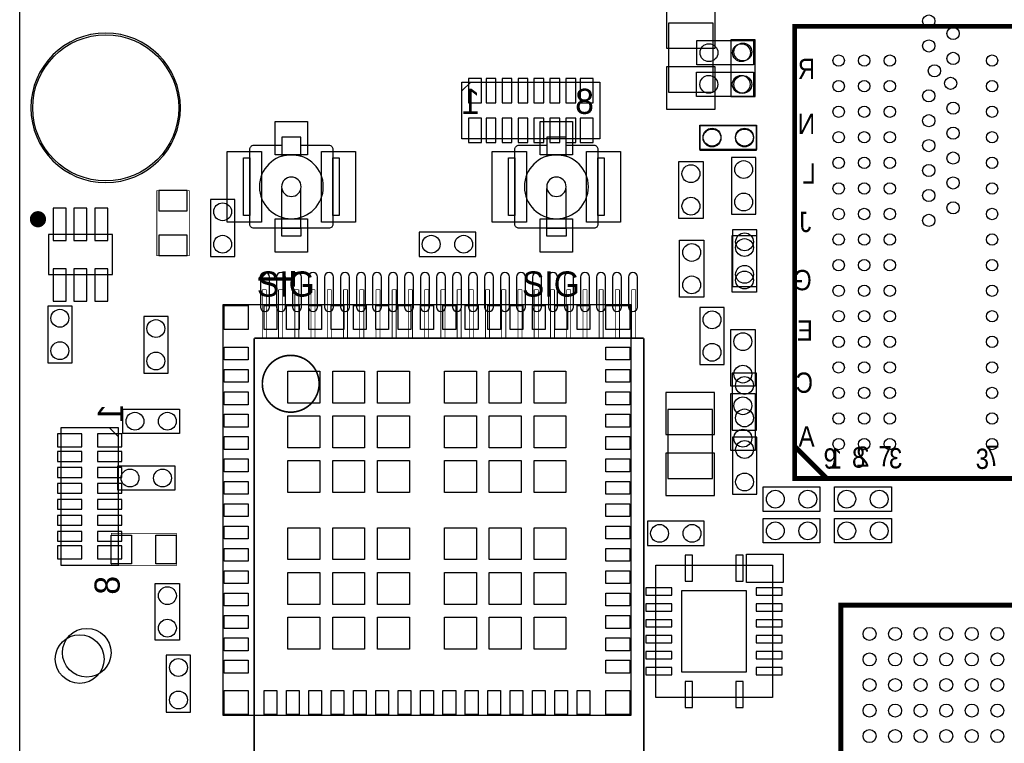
# Model space of a CAD drawing. Extents: x -30.4 to 67.6, y -0.1 to 68.6.
# Tile 3 of 7: x 0 to 30.8, y 22.7 to 45.4. Entities that reach past the tile are written whole.
import ezdxf
from ezdxf.enums import TextEntityAlignment as Align

# ---------------------------------------------------------------- set-up
doc = ezdxf.new("R2010")
doc.units = 0
for name, color, linetype in [('BG_OUTLINE', 5, 'CONTINUOUS'), ('PG_ASSEMBLY_BOTTOM', 43, 'CONTINUOUS'), ('PG_ASSEMBLY_TOP', 253, 'CONTINUOUS'), ('PIN_BOTTOM', 243, 'CONTINUOUS'), ('PIN_TOP', 5, 'CONTINUOUS')]:
    doc.layers.add(name, color=color, linetype=linetype)

msp = doc.modelspace()

# ---------------------------------------------------------------- linework, layer by layer
at = {"layer": 'BG_OUTLINE'}
for points in [[(0, 21.99894), (0, 51.689)], [(0, 38.599872), (0, 43.599862)]]:
    msp.add_lwpolyline(points, dxfattribs=at)
msp.add_lwpolyline([(67.59956, 21.99894, 0.414214), (65.60058, 19.99996, 0.414214), (67.59956, 18.00098), (67.59956, 0), (16.74876, 0), (16.74876, 3.50012, 0.414214), (16.25092, 4.0005, 0.414214), (15.75054, 3.50012), (15.75054, 0), (0, 0), (0, 18.00098, 0.414214), (1.99898, 19.99996, 0.414214), (0, 21.99894), (0, 51.689), (67.59956, 51.689)], format="xyb", close=True, dxfattribs=at)
msp.add_lwpolyline([(67.59956, 21.99894, 0.414214), (65.60058, 19.99996, 0.414214), (67.59956, 18.00098), (67.59956, 0), (16.74876, 0), (16.74876, 3.50012, 0.414214), (16.25092, 4.0005, 0.414214), (15.75054, 3.50012), (15.75054, 0), (0, 0), (0, 18.00098, 0.414214), (1.99898, 19.99996, 0.414214), (0, 21.99894), (0, 51.689), (67.59956, 51.689)], format="xyb", close=True, dxfattribs=at)
msp.add_lwpolyline([(67.59956, 21.99894, 0.414214), (65.60058, 19.99996, 0.414214), (67.59956, 18.00098), (67.59956, 0), (16.74876, 0), (16.74876, 3.50012, 0.414214), (16.25092, 4.0005, 0.414214), (15.75054, 3.50012), (15.75054, 0), (0, 0), (0, 18.00098, 0.414214), (1.99898, 19.99996, 0.414214), (0, 21.99894), (0, 51.689), (67.59956, 51.689)], format="xyb", close=True, dxfattribs=at)
at = {"layer": 'PG_ASSEMBLY_BOTTOM'}
for points in [[(21.7043, 43.1165), (21.7043, 45.2755), (20.3073, 45.2755), (20.3073, 43.1165), (21.7043, 43.1165)], [(22.2504, 44.7548), (22.2504, 42.9768), (23.0124, 42.9768), (23.0124, 44.7548), (22.2504, 44.7548)], [(13.838174, 43.152568), (14.117574, 43.431968)], [(21.2852, 41.3004), (23.0632, 41.3004), (23.0632, 42.0624), (21.2852, 42.0624), (21.2852, 41.3004)], [(22.2758, 41.07434), (22.2758, 39.29634), (23.0378, 39.29634), (23.0378, 41.07434), (22.2758, 41.07434)], [(5.969, 39.75354), (5.969, 37.97554), (6.731, 37.97554), (6.731, 39.75354), (5.969, 39.75354)], [(2.90322, 38.65626), (0.9017, 38.65626)], [(0.9017, 38.65626), (0.9017, 37.40658)], [(2.90322, 37.40658), (2.90322, 38.65626)], [(12.4968, 37.97554), (14.2748, 37.97554), (14.2748, 38.73754), (12.4968, 38.73754), (12.4968, 37.97554)], [(22.30374, 38.8112), (22.30374, 37.0332), (23.06574, 37.0332), (23.06574, 38.8112), (22.30374, 38.8112)], [(0.9017, 37.40658), (2.90322, 37.40658)], [(0.8763, 36.42106), (0.8763, 34.64306), (1.6383, 34.64306), (1.6383, 36.42106), (0.8763, 36.42106)], [(22.0472, 34.5948), (22.0472, 36.3728), (21.2852, 36.3728), (21.2852, 34.5948), (22.0472, 34.5948)], [(4.64312, 34.32048), (4.64312, 36.09848), (3.88112, 36.09848), (3.88112, 34.32048), (4.64312, 34.32048)], [(23.0632, 32.53994), (23.0632, 34.31794), (22.3012, 34.31794), (22.3012, 32.53994), (23.0632, 32.53994)], [(20.2819, 33.18764), (20.2819, 31.02864), (21.6789, 31.02864), (21.6789, 33.18764), (20.2819, 33.18764)], [(2.79908, 32.62376), (3.07848, 32.34436)], [(23.06574, 30.53588), (23.06574, 32.31388), (22.30374, 32.31388), (22.30374, 30.53588), (23.06574, 30.53588)], [(19.643598, 28.926028), (21.421598, 28.926028), (21.421598, 29.688028), (19.643598, 29.688028), (19.643598, 28.926028)], [(23.556214, 28.317444), (23.556214, 24.167592), (19.906234, 24.167592), (19.906234, 28.317444), (23.556214, 28.317444)], [(5.34924, 23.71344), (5.34924, 25.49144), (4.58724, 25.49144), (4.58724, 23.71344), (5.34924, 23.71344)]]:
    msp.add_lwpolyline(points, dxfattribs=at)
for points, const_width in [([(24.253952, 45.177456), (24.253952, 32.027622), (25.25395, 31.027624), (33.404048, 31.027624), (33.404048, 45.177456), (24.253952, 45.177456)], 0.1524), ([(4.2926, 40.03294), (4.2926, 38.00094), (5.3086, 38.00094), (5.3086, 40.03294), (4.2926, 40.03294)], 0.0254), ([(7.592568, 36.93668), (7.719568, 36.93668)], 0.0254), ([(7.592568, 35.41268), (7.592568, 36.93668)], 0.0254), ([(7.719568, 36.93668), (7.719568, 35.41268)], 0.0254), ([(8.100568, 36.93668), (8.227568, 36.93668)], 0.0254), ([(8.100568, 35.41268), (8.100568, 36.93668)], 0.0254), ([(8.227568, 36.93668), (8.227568, 35.41268)], 0.0254), ([(8.608568, 36.93668), (8.735568, 36.93668)], 0.0254), ([(8.608568, 35.41268), (8.608568, 36.93668)], 0.0254), ([(8.735568, 36.93668), (8.735568, 35.41268)], 0.0254), ([(9.116568, 36.93668), (9.243568, 36.93668)], 0.0254), ([(9.116568, 35.41268), (9.116568, 36.93668)], 0.0254), ([(9.243568, 36.93668), (9.243568, 35.41268)], 0.0254), ([(9.624568, 36.93668), (9.751568, 36.93668)], 0.0254), ([(9.624568, 35.41268), (9.624568, 36.93668)], 0.0254), ([(9.751568, 36.93668), (9.751568, 35.41268)], 0.0254), ([(10.132568, 36.93668), (10.259568, 36.93668)], 0.0254), ([(10.132568, 35.41268), (10.132568, 36.93668)], 0.0254), ([(10.259568, 36.93668), (10.259568, 35.41268)], 0.0254), ([(10.640568, 36.93668), (10.767568, 36.93668)], 0.0254), ([(10.640568, 35.41268), (10.640568, 36.93668)], 0.0254), ([(10.767568, 36.93668), (10.767568, 35.41268)], 0.0254), ([(11.148568, 36.93668), (11.275568, 36.93668)], 0.0254), ([(11.148568, 35.41268), (11.148568, 36.93668)], 0.0254), ([(11.275568, 36.93668), (11.275568, 35.41268)], 0.0254), ([(11.656568, 36.93668), (11.783568, 36.93668)], 0.0254), ([(11.656568, 35.41268), (11.656568, 36.93668)], 0.0254), ([(11.783568, 36.93668), (11.783568, 35.41268)], 0.0254), ([(12.164568, 36.93668), (12.291568, 36.93668)], 0.0254), ([(12.164568, 35.41268), (12.164568, 36.93668)], 0.0254), ([(12.291568, 36.93668), (12.291568, 35.41268)], 0.0254), ([(12.672568, 36.93668), (12.799568, 36.93668)], 0.0254), ([(12.672568, 35.41268), (12.672568, 36.93668)], 0.0254), ([(12.799568, 36.93668), (12.799568, 35.41268)], 0.0254), ([(13.180568, 36.93668), (13.307568, 36.93668)], 0.0254), ([(13.180568, 35.41268), (13.180568, 36.93668)], 0.0254), ([(13.307568, 36.93668), (13.307568, 35.41268)], 0.0254), ([(13.688568, 36.93668), (13.815568, 36.93668)], 0.0254), ([(13.688568, 35.41268), (13.688568, 36.93668)], 0.0254), ([(13.815568, 36.93668), (13.815568, 35.41268)], 0.0254), ([(14.069568, 36.93668), (14.196568, 36.93668)], 0.0254), ([(14.069568, 35.41268), (14.069568, 36.93668)], 0.0254), ([(14.196568, 36.93668), (14.196568, 35.41268)], 0.0254), ([(14.577568, 36.93668), (14.704568, 36.93668)], 0.0254), ([(14.577568, 35.41268), (14.577568, 36.93668)], 0.0254), ([(14.704568, 36.93668), (14.704568, 35.41268)], 0.0254), ([(15.085568, 36.93668), (15.212568, 36.93668)], 0.0254), ([(15.085568, 35.41268), (15.085568, 36.93668)], 0.0254), ([(15.212568, 36.93668), (15.212568, 35.41268)], 0.0254), ([(15.593568, 36.93668), (15.720568, 36.93668)], 0.0254), ([(15.593568, 35.41268), (15.593568, 36.93668)], 0.0254), ([(15.720568, 36.93668), (15.720568, 35.41268)], 0.0254), ([(16.101568, 36.93668), (16.228568, 36.93668)], 0.0254), ([(16.101568, 35.41268), (16.101568, 36.93668)], 0.0254), ([(16.228568, 36.93668), (16.228568, 35.41268)], 0.0254), ([(16.609568, 36.93668), (16.736568, 36.93668)], 0.0254), ([(16.609568, 35.41268), (16.609568, 36.93668)], 0.0254), ([(16.736568, 36.93668), (16.736568, 35.41268)], 0.0254), ([(17.117568, 36.93668), (17.244568, 36.93668)], 0.0254), ([(17.117568, 35.41268), (17.117568, 36.93668)], 0.0254), ([(17.244568, 36.93668), (17.244568, 35.41268)], 0.0254), ([(17.625568, 36.93668), (17.752568, 36.93668)], 0.0254), ([(17.625568, 35.41268), (17.625568, 36.93668)], 0.0254), ([(17.752568, 36.93668), (17.752568, 35.41268)], 0.0254), ([(18.133568, 36.93668), (18.260568, 36.93668)], 0.0254), ([(18.133568, 35.41268), (18.133568, 36.93668)], 0.0254), ([(18.260568, 36.93668), (18.260568, 35.41268)], 0.0254), ([(18.641568, 36.93668), (18.768568, 36.93668)], 0.0254), ([(18.641568, 35.41268), (18.641568, 36.93668)], 0.0254), ([(18.768568, 36.93668), (18.768568, 35.41268)], 0.0254), ([(19.149568, 36.93668), (19.276568, 36.93668)], 0.0254), ([(19.149568, 35.41268), (19.149568, 36.93668)], 0.0254), ([(19.276568, 36.93668), (19.276568, 35.41268)], 0.0254), ([(7.338568, 35.41268), (7.338568, 18.59788)], 0.0508), ([(19.530568, 35.41268), (7.338568, 35.41268)], 0.0508), ([(19.530568, 18.59788), (19.530568, 35.41268)], 0.0508)]:
    msp.add_lwpolyline(points, dxfattribs=dict(at, const_width=const_width))
for points in [[(13.838174, 43.431968), (18.156174, 43.431968), (18.156174, 41.653968), (13.838174, 41.653968)], [(3.07848, 32.62376), (3.07848, 28.30576), (1.30048, 28.30576), (1.30048, 32.62376)], [(22.747224, 28.655518), (23.890224, 28.655518), (23.890224, 27.766518), (22.747224, 27.766518)]]:
    msp.add_lwpolyline(points, close=True, dxfattribs=at)
for points, const_width in [([(0.6985, 39.13886, 1), (0.445516, 39.13886, 1), (0.6985, 39.13886)], 0.254), ([(9.370568, 33.99028, 1), (7.592568, 33.99028, 1), (9.370568, 33.99028)], 0.0508)]:
    msp.add_lwpolyline(points, format="xyb", dxfattribs=dict(at, const_width=const_width))
at = {"layer": 'PG_ASSEMBLY_TOP'}
for points, const_width in [([(33.404048, 45.177456), (33.404048, 32.027622), (32.40405, 31.027624), (24.253952, 31.027624), (24.253952, 45.177456), (33.404048, 45.177456)], 0.1524), ([(2.867152, 29.312108), (4.899152, 29.312108), (4.899152, 28.296108), (2.867152, 28.296108), (2.867152, 29.312108)], 0.0254), ([(46.695106, 27.063446), (25.694894, 27.063446), (25.694894, 6.063234), (46.695106, 6.063234), (46.695106, 27.063446)], 0.1524)]:
    msp.add_lwpolyline(points, dxfattribs=dict(at, const_width=const_width))
for points in [[(5.032756, 42.62374, 1), (0.352044, 42.62374, 1), (5.032756, 42.62374)], [(8.801862, 41.455594), (9.67486, 41.455594, -0.414214), (9.80186, 41.328594), (9.80186, 38.98265, -0.414214), (9.67486, 38.85565), (7.328916, 38.85565, -0.414214), (7.201916, 38.98265), (7.201916, 41.328594, -0.414214), (7.328916, 41.455594)], [(17.09674, 41.455594), (17.969738, 41.455594, -0.414214), (18.096738, 41.328594), (18.096738, 38.98265, -0.414214), (17.969738, 38.85565), (15.623794, 38.85565, -0.414214), (15.496794, 38.98265), (15.496794, 41.328594, -0.414214), (15.623794, 41.455594)], [(9.501886, 40.155622, 1), (7.50189, 40.155622, 1), (9.501886, 40.155622)], [(17.796764, 40.155622, 1), (15.796768, 40.155622, 1), (17.796764, 40.155622)], [(8.806688, 40.155622, 1), (8.197088, 40.155622, 1), (8.806688, 40.155622)], [(17.101566, 40.155622, 1), (16.491966, 40.155622, 1), (17.101566, 40.155622)]]:
    msp.add_lwpolyline(points, format="xyb", dxfattribs=at)
for points in [[(21.18995, 44.73194), (22.96795, 44.73194), (22.96795, 43.96994), (21.18995, 43.96994), (21.18995, 44.73194)], [(21.1836, 43.74134), (22.9616, 43.74134), (22.9616, 42.97934), (21.1836, 42.97934), (21.1836, 43.74134)], [(21.2852, 42.0878), (23.0632, 42.0878), (23.0632, 41.3258), (21.2852, 41.3258), (21.2852, 42.0878)], [(7.328916, 41.455594), (8.201914, 41.455594)], [(15.623794, 41.455594), (16.496792, 41.455594)], [(20.6248, 39.1668), (20.6248, 40.9448), (21.3868, 40.9448), (21.3868, 39.1668), (20.6248, 39.1668)], [(8.201914, 38.85565), (8.201914, 40.10152)], [(8.801862, 38.85565), (8.801862, 40.10152)], [(16.496792, 38.85565), (16.496792, 40.10152)], [(17.09674, 38.85565), (17.09674, 40.10152)], [(23.0632, 38.6334), (23.0632, 36.8554), (22.3012, 36.8554), (22.3012, 38.6334), (23.0632, 38.6334)], [(21.4122, 38.481), (21.4122, 36.703), (20.6502, 36.703), (20.6502, 38.481), (21.4122, 38.481)], [(22.2504, 33.91154), (22.2504, 35.68954), (23.0124, 35.68954), (23.0124, 33.91154), (22.2504, 33.91154)], [(22.2504, 31.90494), (22.2504, 33.68294), (23.0124, 33.68294), (23.0124, 31.90494), (22.2504, 31.90494)], [(5.003292, 32.4358), (3.225292, 32.4358), (3.225292, 33.1978), (5.003292, 33.1978), (5.003292, 32.4358)], [(4.850892, 30.6578), (3.072892, 30.6578), (3.072892, 31.4198), (4.850892, 31.4198), (4.850892, 30.6578)], [(25.0444, 29.9974), (23.2664, 29.9974), (23.2664, 30.7594), (25.0444, 30.7594), (25.0444, 29.9974)], [(25.5016, 30.7594), (27.2796, 30.7594), (27.2796, 29.9974), (25.5016, 29.9974), (25.5016, 30.7594)], [(25.0444, 29.0068), (23.2664, 29.0068), (23.2664, 29.7688), (25.0444, 29.7688), (25.0444, 29.0068)], [(25.5016, 29.7688), (27.2796, 29.7688), (27.2796, 29.0068), (25.5016, 29.0068), (25.5016, 29.7688)], [(4.2418, 25.96134), (4.2418, 27.73934), (5.0038, 27.73934), (5.0038, 25.96134), (4.2418, 25.96134)]]:
    msp.add_lwpolyline(points, dxfattribs=at)
for points in [[(8.801862, 41.109392), (8.801862, 41.705022), (8.201914, 41.705022), (8.201914, 41.109392, -0.076601), (8.501888, 41.15562, -0.076974)], [(17.09674, 41.109392), (17.09674, 41.705022), (16.496792, 41.705022), (16.496792, 41.109392, -0.076601), (16.796766, 41.15562, -0.076974)]]:
    msp.add_lwpolyline(points, format="xyb", close=True, dxfattribs=at)
for points in [[(7.003288, 39.253922), (7.003288, 41.057322), (7.201916, 41.057322), (7.201916, 39.253922)], [(9.80186, 39.253922), (9.80186, 41.057322), (10.000488, 41.057322), (10.000488, 39.253922)], [(15.298166, 39.253922), (15.298166, 41.057322), (15.496794, 41.057322), (15.496794, 39.253922)], [(18.096738, 39.253922), (18.096738, 41.057322), (18.295366, 41.057322), (18.295366, 39.253922)], [(8.201914, 38.606222), (8.201914, 38.85565), (8.801862, 38.85565), (8.801862, 38.606222)], [(16.496792, 38.606222), (16.496792, 38.85565), (17.09674, 38.85565), (17.09674, 38.606222)], [(19.125692, 23.60549), (6.365748, 23.60549), (6.365748, 36.46551), (19.125692, 36.46551)]]:
    msp.add_lwpolyline(points, close=True, dxfattribs=at)
at = {"layer": 'PIN_BOTTOM'}
for points in [[(20.2438, 45.8089), (20.2438, 44.4881), (21.7678, 44.4881), (21.7678, 45.8089)], [(20.2438, 43.9039), (20.2438, 42.5831), (21.7678, 42.5831), (21.7678, 43.9039)], [(14.450314, 43.546268), (14.043914, 43.546268), (14.043914, 42.784268), (14.450314, 42.784268)], [(14.595094, 43.546268), (14.595094, 42.784268), (14.899894, 42.784268), (14.899894, 43.546268)], [(15.095474, 43.546268), (15.095474, 42.784268), (15.400274, 42.784268), (15.400274, 43.546268)], [(15.595854, 43.546268), (15.595854, 42.784268), (15.900654, 42.784268), (15.900654, 43.546268)], [(16.093694, 43.546268), (16.093694, 42.784268), (16.398494, 42.784268), (16.398494, 43.546268)], [(16.594074, 43.546268), (16.594074, 42.784268), (16.898874, 42.784268), (16.898874, 43.546268)], [(17.094454, 43.546268), (17.094454, 42.784268), (17.399254, 42.784268), (17.399254, 43.546268)], [(17.950434, 43.546268), (17.544034, 43.546268), (17.544034, 42.784268), (17.950434, 42.784268)], [(14.043914, 41.539668), (14.450314, 41.539668), (14.450314, 42.301668), (14.043914, 42.301668)], [(14.595094, 42.301668), (14.595094, 41.539668), (14.899894, 41.539668), (14.899894, 42.301668)], [(15.095474, 42.301668), (15.095474, 41.539668), (15.400274, 41.539668), (15.400274, 42.301668)], [(15.595854, 42.301668), (15.595854, 41.539668), (15.900654, 41.539668), (15.900654, 42.301668)], [(16.093694, 42.301668), (16.093694, 41.539668), (16.398494, 41.539668), (16.398494, 42.301668)], [(16.594074, 42.301668), (16.594074, 41.539668), (16.898874, 41.539668), (16.898874, 42.301668)], [(17.094454, 42.301668), (17.094454, 41.539668), (17.399254, 41.539668), (17.399254, 42.301668)], [(17.544034, 41.539668), (17.950434, 41.539668), (17.950434, 42.301668), (17.544034, 42.301668)], [(4.3561, 39.39794), (5.2451, 39.39794), (5.2451, 40.03294), (4.3561, 40.03294)], [(1.04902, 39.48938), (1.04902, 38.47338), (1.45542, 38.47338), (1.45542, 39.48938)], [(1.69926, 39.48938), (1.69926, 38.47338), (2.10566, 38.47338), (2.10566, 39.48938)], [(2.3495, 39.48938), (2.3495, 38.47338), (2.7559, 38.47338), (2.7559, 39.48938)], [(4.3561, 38.00094), (5.2451, 38.00094), (5.2451, 38.63594), (4.3561, 38.63594)], [(1.04902, 37.58946), (1.04902, 36.57346), (1.45542, 36.57346), (1.45542, 37.58946)], [(1.69926, 37.58946), (1.69926, 36.57346), (2.10566, 36.57346), (2.10566, 37.58946)], [(2.3495, 37.58946), (2.3495, 36.57346), (2.7559, 36.57346), (2.7559, 37.58946)], [(21.7424, 32.40024), (21.7424, 33.72104), (20.2184, 33.72104), (20.2184, 32.40024)], [(1.18618, 32.41802), (1.18618, 32.01162), (1.94818, 32.01162), (1.94818, 32.41802)], [(3.19278, 32.01162), (3.19278, 32.41802), (2.43078, 32.41802), (2.43078, 32.01162)], [(1.94818, 31.86684), (1.18618, 31.86684), (1.18618, 31.56204), (1.94818, 31.56204)], [(3.19278, 31.86684), (2.43078, 31.86684), (2.43078, 31.56204), (3.19278, 31.56204)], [(21.7424, 30.49524), (21.7424, 31.81604), (20.2184, 31.81604), (20.2184, 30.49524)], [(1.94818, 31.36646), (1.18618, 31.36646), (1.18618, 31.06166), (1.94818, 31.06166)], [(3.19278, 31.36646), (2.43078, 31.36646), (2.43078, 31.06166), (3.19278, 31.06166)], [(1.94818, 30.86608), (1.18618, 30.86608), (1.18618, 30.56128), (1.94818, 30.56128)], [(3.19278, 30.86608), (2.43078, 30.86608), (2.43078, 30.56128), (3.19278, 30.56128)], [(1.94818, 30.36824), (1.18618, 30.36824), (1.18618, 30.06344), (1.94818, 30.06344)], [(3.19278, 30.36824), (2.43078, 30.36824), (2.43078, 30.06344), (3.19278, 30.06344)], [(1.94818, 29.86786), (1.18618, 29.86786), (1.18618, 29.56306), (1.94818, 29.56306)], [(3.19278, 29.86786), (2.43078, 29.86786), (2.43078, 29.56306), (3.19278, 29.56306)], [(1.94818, 29.36748), (1.18618, 29.36748), (1.18618, 29.06268), (1.94818, 29.06268)], [(3.19278, 29.36748), (2.43078, 29.36748), (2.43078, 29.06268), (3.19278, 29.06268)], [(1.18618, 28.9179), (1.18618, 28.5115), (1.94818, 28.5115), (1.94818, 28.9179)], [(3.19278, 28.5115), (3.19278, 28.9179), (2.43078, 28.9179), (2.43078, 28.5115)], [(21.051774, 28.624022), (20.823174, 28.624022), (20.823174, 27.811222), (21.051774, 27.811222)], [(22.639274, 28.624022), (22.410674, 28.624022), (22.410674, 27.811222), (22.639274, 27.811222)], [(20.41271, 27.378152), (20.41271, 27.606752), (19.59991, 27.606752), (19.59991, 27.378152)], [(22.747224, 27.512518), (20.715224, 27.512518), (20.715224, 24.972518), (22.747224, 24.972518)], [(23.862538, 27.378152), (23.862538, 27.606752), (23.049738, 27.606752), (23.049738, 27.378152)], [(20.41271, 26.87828), (20.41271, 27.10688), (19.59991, 27.10688), (19.59991, 26.87828)], [(23.862538, 26.87828), (23.862538, 27.10688), (23.049738, 27.10688), (23.049738, 26.87828)], [(20.41271, 26.378154), (20.41271, 26.606754), (19.59991, 26.606754), (19.59991, 26.378154)], [(23.862538, 26.378154), (23.862538, 26.606754), (23.049738, 26.606754), (23.049738, 26.378154)], [(20.41271, 25.878282), (20.41271, 26.106882), (19.59991, 26.106882), (19.59991, 25.878282)], [(23.862538, 25.878282), (23.862538, 26.106882), (23.049738, 26.106882), (23.049738, 25.878282)], [(20.41271, 25.378156), (20.41271, 25.606756), (19.59991, 25.606756), (19.59991, 25.378156)], [(23.862538, 25.378156), (23.862538, 25.606756), (23.049738, 25.606756), (23.049738, 25.378156)], [(20.41271, 24.878284), (20.41271, 25.106884), (19.59991, 25.106884), (19.59991, 24.878284)], [(23.862538, 24.878284), (23.862538, 25.106884), (23.049738, 25.106884), (23.049738, 24.878284)], [(21.051774, 24.673814), (20.823174, 24.673814), (20.823174, 23.861014), (21.051774, 23.861014)], [(22.639274, 24.673814), (22.410674, 24.673814), (22.410674, 23.861014), (22.639274, 23.861014)]]:
    msp.add_lwpolyline(points, close=True, dxfattribs=at)
for points in [[(7.818628, 36.39058), (7.818628, 37.33038, 1), (7.539228, 37.33038), (7.539228, 36.39058, 1)], [(8.319008, 36.39058), (8.319008, 37.33038, 1), (8.039608, 37.33038), (8.039608, 36.39058, 1)], [(8.819388, 36.39058), (8.819388, 37.33038, 1), (8.539988, 37.33038), (8.539988, 36.39058, 1)], [(9.319768, 36.39058), (9.319768, 37.33038, 1), (9.040368, 37.33038), (9.040368, 36.39058, 1)], [(9.820148, 36.39058), (9.820148, 37.33038, 1), (9.540748, 37.33038), (9.540748, 36.39058, 1)], [(10.320528, 36.39058), (10.320528, 37.33038, 1), (10.041128, 37.33038), (10.041128, 36.39058, 1)], [(10.820908, 36.39058), (10.820908, 37.33038, 1), (10.541508, 37.33038), (10.541508, 36.39058, 1)], [(11.321288, 36.39058), (11.321288, 37.33038, 1), (11.041888, 37.33038), (11.041888, 36.39058, 1)], [(11.824208, 36.39058), (11.824208, 37.33038, 1), (11.544808, 37.33038), (11.544808, 36.39058, 1)], [(12.322048, 36.39058), (12.322048, 37.33038, 1), (12.042648, 37.33038), (12.042648, 36.39058, 1)], [(12.822428, 36.39058), (12.822428, 37.33038, 1), (12.543028, 37.33038), (12.543028, 36.39058, 1)], [(13.325348, 36.39058), (13.325348, 37.33038, 1), (13.045948, 37.33038), (13.045948, 36.39058, 1)], [(13.823188, 36.39058), (13.823188, 37.33038, 1), (13.543788, 37.33038), (13.543788, 36.39058, 1)], [(14.326108, 36.39058), (14.326108, 37.33038, 1), (14.046708, 37.33038), (14.046708, 36.39058, 1)], [(14.826488, 36.39058), (14.826488, 37.33038, 1), (14.547088, 37.33038), (14.547088, 36.39058, 1)], [(15.324328, 36.39058), (15.324328, 37.33038, 1), (15.044928, 37.33038), (15.044928, 36.39058, 1)], [(15.827248, 36.39058), (15.827248, 37.33038, 1), (15.547848, 37.33038), (15.547848, 36.39058, 1)], [(16.327628, 36.39058), (16.327628, 37.33038, 1), (16.048228, 37.33038), (16.048228, 36.39058, 1)], [(16.828008, 36.39058), (16.828008, 37.33038, 1), (16.548608, 37.33038), (16.548608, 36.39058, 1)], [(17.328388, 36.39058), (17.328388, 37.33038, 1), (17.048988, 37.33038), (17.048988, 36.39058, 1)], [(17.828768, 36.39058), (17.828768, 37.33038, 1), (17.549368, 37.33038), (17.549368, 36.39058, 1)], [(18.329148, 36.39058), (18.329148, 37.33038, 1), (18.049748, 37.33038), (18.049748, 36.39058, 1)], [(18.829528, 36.39058), (18.829528, 37.33038, 1), (18.550128, 37.33038), (18.550128, 36.39058, 1)], [(19.329908, 36.39058), (19.329908, 37.33038, 1), (19.050508, 37.33038), (19.050508, 36.39058, 1)]]:
    msp.add_lwpolyline(points, format="xyb", close=True, dxfattribs=at)
for centre, radius in [((2.6924, 42.62374), 2.286), ((22.6314, 44.3738), 0.2794), ((25.629108, 44.102528), 0.1778), ((26.428954, 44.102528), 0.1778), ((27.229054, 44.102528), 0.1778), ((30.428946, 44.102528), 0.1778), ((22.6314, 43.3578), 0.2794), ((25.629108, 43.302428), 0.1778), ((26.428954, 43.302428), 0.1778), ((27.229054, 43.302428), 0.1778), ((30.428946, 43.302428), 0.1778), ((25.629108, 42.502582), 0.1778), ((26.428954, 42.502582), 0.1778), ((27.229054, 42.502582), 0.1778), ((30.428946, 42.502582), 0.1778), ((21.6662, 41.6814), 0.2794), ((22.6822, 41.6814), 0.2794), ((25.629108, 41.702482), 0.1778), ((26.428954, 41.702482), 0.1778), ((27.229054, 41.702482), 0.1778), ((30.428946, 41.702482), 0.1778), ((25.629108, 40.902636), 0.1778), ((26.428954, 40.902636), 0.1778), ((27.229054, 40.902636), 0.1778), ((30.428946, 40.902636), 0.1778), ((22.6568, 40.69334), 0.2794), ((25.629108, 40.102536), 0.1778), ((26.428954, 40.102536), 0.1778), ((27.229054, 40.102536), 0.1778), ((30.428946, 40.102536), 0.1778), ((22.6568, 39.67734), 0.2794), ((6.35, 39.37254), 0.2794), ((25.629108, 39.302436), 0.1778), ((26.428954, 39.302436), 0.1778), ((27.229054, 39.302436), 0.1778), ((30.428946, 39.302436), 0.1778), ((6.35, 38.35654), 0.2794), ((12.8778, 38.35654), 0.2794), ((13.8938, 38.35654), 0.2794), ((22.68474, 38.4302), 0.2794), ((25.629108, 38.50259), 0.1778), ((26.428954, 38.50259), 0.1778), ((27.229054, 38.50259), 0.1778), ((30.428946, 38.50259), 0.1778), ((22.68474, 37.4142), 0.2794), ((25.629108, 37.70249), 0.1778), ((26.428954, 37.70249), 0.1778), ((27.229054, 37.70249), 0.1778), ((30.428946, 37.70249), 0.1778), ((25.629108, 36.902644), 0.1778), ((26.428954, 36.902644), 0.1778), ((27.229054, 36.902644), 0.1778), ((30.428946, 36.902644), 0.1778), ((1.2573, 36.04006), 0.2794), ((21.6662, 35.9918), 0.2794), ((25.629108, 36.102544), 0.1778), ((26.428954, 36.102544), 0.1778), ((27.229054, 36.102544), 0.1778), ((30.428946, 36.102544), 0.1778), ((4.26212, 35.71748), 0.2794), ((25.629108, 35.302444), 0.1778), ((26.428954, 35.302444), 0.1778), ((27.229054, 35.302444), 0.1778), ((30.428946, 35.302444), 0.1778), ((1.2573, 35.02406), 0.2794), ((21.6662, 34.9758), 0.2794), ((4.26212, 34.70148), 0.2794), ((25.629108, 34.502598), 0.1778), ((26.428954, 34.502598), 0.1778), ((27.229054, 34.502598), 0.1778), ((30.428946, 34.502598), 0.1778), ((22.6822, 33.93694), 0.2794), ((25.629108, 33.702498), 0.1778), ((26.428954, 33.702498), 0.1778), ((27.229054, 33.702498), 0.1778), ((30.428946, 33.702498), 0.1778), ((22.6822, 32.92094), 0.2794), ((25.629108, 32.902652), 0.1778), ((26.428954, 32.902652), 0.1778), ((27.229054, 32.902652), 0.1778), ((30.428946, 32.902652), 0.1778), ((22.68474, 31.93288), 0.2794), ((25.629108, 32.102552), 0.1778), ((26.428954, 32.102552), 0.1778), ((27.229054, 32.102552), 0.1778), ((30.428946, 32.102552), 0.1778), ((22.68474, 30.91688), 0.2794), ((20.024598, 29.307028), 0.2794), ((21.040598, 29.307028), 0.2794), ((2.099564, 25.573736), 0.762), ((4.96824, 25.11044), 0.2794), ((4.96824, 24.09444), 0.2794)]:
    msp.add_circle(centre, radius, dxfattribs=at)
at = {"layer": 'PIN_TOP'}
for points in [[(7.993888, 41.158922), (7.993888, 42.200322), (9.009888, 42.200322), (9.009888, 41.158922)], [(16.288766, 41.158922), (16.288766, 42.200322), (17.304766, 42.200322), (17.304766, 41.158922)], [(6.495288, 39.050722), (6.495288, 41.260522), (7.562088, 41.260522), (7.562088, 39.050722)], [(9.441688, 39.050722), (9.441688, 41.260522), (10.508488, 41.260522), (10.508488, 39.050722)], [(14.790166, 39.050722), (14.790166, 41.260522), (15.856966, 41.260522), (15.856966, 39.050722)], [(17.736566, 39.050722), (17.736566, 41.260522), (18.803366, 41.260522), (18.803366, 39.050722)], [(7.993888, 38.110922), (7.993888, 39.152322), (9.009888, 39.152322), (9.009888, 38.110922)], [(16.288766, 38.110922), (16.288766, 39.152322), (17.304766, 39.152322), (17.304766, 38.110922)], [(7.145655, 35.685349), (6.395593, 35.685349), (6.395593, 36.435411), (7.145655, 36.435411)], [(8.045831, 35.685349), (7.645781, 35.685349), (7.645781, 36.435411), (8.045831, 36.435411)], [(8.745855, 35.685349), (8.345805, 35.685349), (8.345805, 36.435411), (8.745855, 36.435411)], [(9.445625, 35.685349), (9.045575, 35.685349), (9.045575, 36.435411), (9.445625, 36.435411)], [(10.145649, 35.685349), (9.745599, 35.685349), (9.745599, 36.435411), (10.145649, 36.435411)], [(10.845673, 35.685349), (10.445623, 35.685349), (10.445623, 36.435411), (10.845673, 36.435411)], [(11.545697, 35.685349), (11.145647, 35.685349), (11.145647, 36.435411), (11.545697, 36.435411)], [(12.245721, 35.685349), (11.845671, 35.685349), (11.845671, 36.435411), (12.245721, 36.435411)], [(12.945745, 35.685349), (12.545695, 35.685349), (12.545695, 36.435411), (12.945745, 36.435411)], [(13.645769, 35.685349), (13.245719, 35.685349), (13.245719, 36.435411), (13.645769, 36.435411)], [(14.345793, 35.685349), (13.945743, 35.685349), (13.945743, 36.435411), (14.345793, 36.435411)], [(15.045817, 35.685349), (14.645767, 35.685349), (14.645767, 36.435411), (15.045817, 36.435411)], [(15.745841, 35.685349), (15.345791, 35.685349), (15.345791, 36.435411), (15.745841, 36.435411)], [(16.445865, 35.685349), (16.045815, 35.685349), (16.045815, 36.435411), (16.445865, 36.435411)], [(17.145635, 35.685349), (16.745585, 35.685349), (16.745585, 36.435411), (17.145635, 36.435411)], [(17.845659, 35.685349), (17.445609, 35.685349), (17.445609, 36.435411), (17.845659, 36.435411)], [(19.095847, 35.685349), (18.345785, 35.685349), (18.345785, 36.435411), (19.095847, 36.435411)], [(7.145655, 34.735389), (6.395593, 34.735389), (6.395593, 35.135439), (7.145655, 35.135439)], [(19.095847, 34.735389), (18.345785, 34.735389), (18.345785, 35.135439), (19.095847, 35.135439)], [(7.145655, 34.035365), (6.395593, 34.035365), (6.395593, 34.435415), (7.145655, 34.435415)], [(9.395841, 33.385379), (8.395843, 33.385379), (8.395843, 34.385377), (9.395841, 34.385377)], [(10.795635, 33.385379), (9.795637, 33.385379), (9.795637, 34.385377), (10.795635, 34.385377)], [(12.195683, 33.385379), (11.195685, 33.385379), (11.195685, 34.385377), (12.195683, 34.385377)], [(14.295755, 33.385379), (13.295757, 33.385379), (13.295757, 34.385377), (14.295755, 34.385377)], [(15.695803, 33.385379), (14.695805, 33.385379), (14.695805, 34.385377), (15.695803, 34.385377)], [(17.095597, 33.385379), (16.095599, 33.385379), (16.095599, 34.385377), (17.095597, 34.385377)], [(19.095847, 34.035365), (18.345785, 34.035365), (18.345785, 34.435415), (19.095847, 34.435415)], [(7.145655, 33.335595), (6.395593, 33.335595), (6.395593, 33.735645), (7.145655, 33.735645)], [(19.095847, 33.335595), (18.345785, 33.335595), (18.345785, 33.735645), (19.095847, 33.735645)], [(7.145655, 32.635571), (6.395593, 32.635571), (6.395593, 33.035621), (7.145655, 33.035621)], [(9.395841, 31.985585), (8.395843, 31.985585), (8.395843, 32.985583), (9.395841, 32.985583)], [(10.795635, 31.985585), (9.795637, 31.985585), (9.795637, 32.985583), (10.795635, 32.985583)], [(12.195683, 31.985585), (11.195685, 31.985585), (11.195685, 32.985583), (12.195683, 32.985583)], [(14.295755, 31.985585), (13.295757, 31.985585), (13.295757, 32.985583), (14.295755, 32.985583)], [(15.695803, 31.985585), (14.695805, 31.985585), (14.695805, 32.985583), (15.695803, 32.985583)], [(17.095597, 31.985585), (16.095599, 31.985585), (16.095599, 32.985583), (17.095597, 32.985583)], [(19.095847, 32.635571), (18.345785, 32.635571), (18.345785, 33.035621), (19.095847, 33.035621)], [(7.145655, 31.935547), (6.395593, 31.935547), (6.395593, 32.335597), (7.145655, 32.335597)], [(19.095847, 31.935547), (18.345785, 31.935547), (18.345785, 32.335597), (19.095847, 32.335597)], [(7.145655, 31.235523), (6.395593, 31.235523), (6.395593, 31.635573), (7.145655, 31.635573)], [(9.395841, 30.585537), (8.395843, 30.585537), (8.395843, 31.585535), (9.395841, 31.585535)], [(10.795635, 30.585537), (9.795637, 30.585537), (9.795637, 31.585535), (10.795635, 31.585535)], [(12.195683, 30.585537), (11.195685, 30.585537), (11.195685, 31.585535), (12.195683, 31.585535)], [(14.295755, 30.585537), (13.295757, 30.585537), (13.295757, 31.585535), (14.295755, 31.585535)], [(15.695803, 30.585537), (14.695805, 30.585537), (14.695805, 31.585535), (15.695803, 31.585535)], [(17.095597, 30.585537), (16.095599, 30.585537), (16.095599, 31.585535), (17.095597, 31.585535)], [(19.095847, 31.235523), (18.345785, 31.235523), (18.345785, 31.635573), (19.095847, 31.635573)], [(7.145655, 30.535499), (6.395593, 30.535499), (6.395593, 30.935549), (7.145655, 30.935549)], [(19.095847, 30.535499), (18.345785, 30.535499), (18.345785, 30.935549), (19.095847, 30.935549)], [(7.145655, 29.835475), (6.395593, 29.835475), (6.395593, 30.235525), (7.145655, 30.235525)], [(19.095847, 29.835475), (18.345785, 29.835475), (18.345785, 30.235525), (19.095847, 30.235525)], [(7.145655, 29.135451), (6.395593, 29.135451), (6.395593, 29.535501), (7.145655, 29.535501)], [(9.395841, 28.485465), (8.395843, 28.485465), (8.395843, 29.485463), (9.395841, 29.485463)], [(10.795635, 28.485465), (9.795637, 28.485465), (9.795637, 29.485463), (10.795635, 29.485463)], [(12.195683, 28.485465), (11.195685, 28.485465), (11.195685, 29.485463), (12.195683, 29.485463)], [(14.295755, 28.485465), (13.295757, 28.485465), (13.295757, 29.485463), (14.295755, 29.485463)], [(15.695803, 28.485465), (14.695805, 28.485465), (14.695805, 29.485463), (15.695803, 29.485463)], [(17.095597, 28.485465), (16.095599, 28.485465), (16.095599, 29.485463), (17.095597, 29.485463)], [(19.095847, 29.135451), (18.345785, 29.135451), (18.345785, 29.535501), (19.095847, 29.535501)], [(3.502152, 29.248608), (3.502152, 28.359608), (2.867152, 28.359608), (2.867152, 29.248608)], [(4.899152, 29.248608), (4.899152, 28.359608), (4.264152, 28.359608), (4.264152, 29.248608)], [(7.145655, 28.435427), (6.395593, 28.435427), (6.395593, 28.835477), (7.145655, 28.835477)], [(19.095847, 28.435427), (18.345785, 28.435427), (18.345785, 28.835477), (19.095847, 28.835477)], [(7.145655, 27.735403), (6.395593, 27.735403), (6.395593, 28.135453), (7.145655, 28.135453)], [(9.395841, 27.085417), (8.395843, 27.085417), (8.395843, 28.085415), (9.395841, 28.085415)], [(10.795635, 27.085417), (9.795637, 27.085417), (9.795637, 28.085415), (10.795635, 28.085415)], [(12.195683, 27.085417), (11.195685, 27.085417), (11.195685, 28.085415), (12.195683, 28.085415)], [(14.295755, 27.085417), (13.295757, 27.085417), (13.295757, 28.085415), (14.295755, 28.085415)], [(15.695803, 27.085417), (14.695805, 27.085417), (14.695805, 28.085415), (15.695803, 28.085415)], [(17.095597, 27.085417), (16.095599, 27.085417), (16.095599, 28.085415), (17.095597, 28.085415)], [(19.095847, 27.735403), (18.345785, 27.735403), (18.345785, 28.135453), (19.095847, 28.135453)], [(7.145655, 27.035379), (6.395593, 27.035379), (6.395593, 27.435429), (7.145655, 27.435429)], [(19.095847, 27.035379), (18.345785, 27.035379), (18.345785, 27.435429), (19.095847, 27.435429)], [(7.145655, 26.335355), (6.395593, 26.335355), (6.395593, 26.735405), (7.145655, 26.735405)], [(9.395841, 25.685623), (8.395843, 25.685623), (8.395843, 26.685621), (9.395841, 26.685621)], [(10.795635, 25.685623), (9.795637, 25.685623), (9.795637, 26.685621), (10.795635, 26.685621)], [(12.195683, 25.685623), (11.195685, 25.685623), (11.195685, 26.685621), (12.195683, 26.685621)], [(14.295755, 25.685623), (13.295757, 25.685623), (13.295757, 26.685621), (14.295755, 26.685621)], [(15.695803, 25.685623), (14.695805, 25.685623), (14.695805, 26.685621), (15.695803, 26.685621)], [(17.095597, 25.685623), (16.095599, 25.685623), (16.095599, 26.685621), (17.095597, 26.685621)], [(19.095847, 26.335355), (18.345785, 26.335355), (18.345785, 26.735405), (19.095847, 26.735405)], [(7.145655, 25.635585), (6.395593, 25.635585), (6.395593, 26.035635), (7.145655, 26.035635)], [(19.095847, 25.635585), (18.345785, 25.635585), (18.345785, 26.035635), (19.095847, 26.035635)], [(7.145655, 24.935561), (6.395593, 24.935561), (6.395593, 25.335611), (7.145655, 25.335611)], [(19.095847, 24.935561), (18.345785, 24.935561), (18.345785, 25.335611), (19.095847, 25.335611)], [(7.145655, 23.635589), (6.395593, 23.635589), (6.395593, 24.385651), (7.145655, 24.385651)], [(8.045831, 23.635589), (7.645781, 23.635589), (7.645781, 24.385651), (8.045831, 24.385651)], [(8.745855, 23.635589), (8.345805, 23.635589), (8.345805, 24.385651), (8.745855, 24.385651)], [(9.445625, 23.635589), (9.045575, 23.635589), (9.045575, 24.385651), (9.445625, 24.385651)], [(10.145649, 23.635589), (9.745599, 23.635589), (9.745599, 24.385651), (10.145649, 24.385651)], [(10.845673, 23.635589), (10.445623, 23.635589), (10.445623, 24.385651), (10.845673, 24.385651)], [(11.545697, 23.635589), (11.145647, 23.635589), (11.145647, 24.385651), (11.545697, 24.385651)], [(12.245721, 23.635589), (11.845671, 23.635589), (11.845671, 24.385651), (12.245721, 24.385651)], [(12.945745, 23.635589), (12.545695, 23.635589), (12.545695, 24.385651), (12.945745, 24.385651)], [(13.645769, 23.635589), (13.245719, 23.635589), (13.245719, 24.385651), (13.645769, 24.385651)], [(14.345793, 23.635589), (13.945743, 23.635589), (13.945743, 24.385651), (14.345793, 24.385651)], [(15.045817, 23.635589), (14.645767, 23.635589), (14.645767, 24.385651), (15.045817, 24.385651)], [(15.745841, 23.635589), (15.345791, 23.635589), (15.345791, 24.385651), (15.745841, 24.385651)], [(16.445865, 23.635589), (16.045815, 23.635589), (16.045815, 24.385651), (16.445865, 24.385651)], [(17.145635, 23.635589), (16.745585, 23.635589), (16.745585, 24.385651), (17.145635, 24.385651)], [(17.845659, 23.635589), (17.445609, 23.635589), (17.445609, 24.385651), (17.845659, 24.385651)], [(19.095847, 23.635589), (18.345785, 23.635589), (18.345785, 24.385651), (19.095847, 24.385651)]]:
    msp.add_lwpolyline(points, close=True, dxfattribs=at)
for centre, radius in [((28.448, 45.34154), 0.1905), ((29.21, 44.95165), 0.1905), ((2.6924, 42.62374), 2.286), ((28.448, 44.56176), 0.1905), ((21.57095, 44.35094), 0.2794), ((22.58695, 44.35094), 0.2794), ((25.629108, 44.102528), 0.1778), ((26.428954, 44.102528), 0.1778), ((27.229054, 44.102528), 0.1778), ((29.21, 44.17187), 0.1905), ((30.428946, 44.102528), 0.1778), ((28.6258, 43.78198), 0.1905), ((21.5646, 43.36034), 0.2794), ((22.5806, 43.36034), 0.2794), ((25.629108, 43.302428), 0.1778), ((26.428954, 43.302428), 0.1778), ((27.229054, 43.302428), 0.1778), ((29.1338, 43.39209), 0.1905), ((30.428946, 43.302428), 0.1778), ((28.448, 43.0022), 0.1905), ((25.629108, 42.502582), 0.1778), ((26.428954, 42.502582), 0.1778), ((27.229054, 42.502582), 0.1778), ((29.21, 42.61358), 0.1905), ((30.428946, 42.502582), 0.1778), ((28.448, 42.22242), 0.1905), ((21.6662, 41.7068), 0.2794), ((22.6822, 41.7068), 0.2794), ((29.21, 41.8338), 0.1905), ((25.629108, 41.702482), 0.1778), ((26.428954, 41.702482), 0.1778), ((27.229054, 41.702482), 0.1778), ((28.448, 41.44264), 0.1905), ((30.428946, 41.702482), 0.1778), ((25.629108, 40.902636), 0.1778), ((26.428954, 40.902636), 0.1778), ((27.229054, 40.902636), 0.1778), ((29.21, 41.05402), 0.1905), ((30.428946, 40.902636), 0.1778), ((21.0058, 40.5638), 0.2794), ((28.448, 40.66286), 0.1905), ((29.21, 40.27424), 0.1905), ((25.629108, 40.102536), 0.1778), ((26.428954, 40.102536), 0.1778), ((27.229054, 40.102536), 0.1778), ((28.448, 39.88308), 0.1905), ((30.428946, 40.102536), 0.1778), ((21.0058, 39.5478), 0.2794), ((25.629108, 39.302436), 0.1778), ((26.428954, 39.302436), 0.1778), ((27.229054, 39.302436), 0.1778), ((29.21, 39.49446), 0.1905), ((30.428946, 39.302436), 0.1778), ((28.448, 39.1033), 0.1905), ((22.6822, 38.2524), 0.2794), ((25.629108, 38.50259), 0.1778), ((26.428954, 38.50259), 0.1778), ((27.229054, 38.50259), 0.1778), ((30.428946, 38.50259), 0.1778), ((21.0312, 38.1), 0.2794), ((25.629108, 37.70249), 0.1778), ((26.428954, 37.70249), 0.1778), ((27.229054, 37.70249), 0.1778), ((30.428946, 37.70249), 0.1778), ((21.0312, 37.084), 0.2794), ((22.6822, 37.2364), 0.2794), ((25.629108, 36.902644), 0.1778), ((26.428954, 36.902644), 0.1778), ((27.229054, 36.902644), 0.1778), ((30.428946, 36.902644), 0.1778), ((25.629108, 36.102544), 0.1778), ((26.428954, 36.102544), 0.1778), ((27.229054, 36.102544), 0.1778), ((30.428946, 36.102544), 0.1778), ((22.6314, 35.30854), 0.2794), ((25.629108, 35.302444), 0.1778), ((26.428954, 35.302444), 0.1778), ((27.229054, 35.302444), 0.1778), ((30.428946, 35.302444), 0.1778), ((22.6314, 34.29254), 0.2794), ((25.629108, 34.502598), 0.1778), ((26.428954, 34.502598), 0.1778), ((27.229054, 34.502598), 0.1778), ((30.428946, 34.502598), 0.1778), ((25.629108, 33.702498), 0.1778), ((26.428954, 33.702498), 0.1778), ((27.229054, 33.702498), 0.1778), ((30.428946, 33.702498), 0.1778), ((22.6314, 33.30194), 0.2794), ((3.606292, 32.8168), 0.2794), ((4.622292, 32.8168), 0.2794), ((25.629108, 32.902652), 0.1778), ((26.428954, 32.902652), 0.1778), ((27.229054, 32.902652), 0.1778), ((30.428946, 32.902652), 0.1778), ((22.6314, 32.28594), 0.2794), ((25.629108, 32.102552), 0.1778), ((26.428954, 32.102552), 0.1778), ((27.229054, 32.102552), 0.1778), ((30.428946, 32.102552), 0.1778), ((3.453892, 31.0388), 0.2794), ((4.469892, 31.0388), 0.2794), ((23.6474, 30.3784), 0.2794), ((24.6634, 30.3784), 0.2794), ((25.8826, 30.3784), 0.2794), ((26.8986, 30.3784), 0.2794), ((23.6474, 29.3878), 0.2794), ((24.6634, 29.3878), 0.2794), ((25.8826, 29.3878), 0.2794), ((26.8986, 29.3878), 0.2794), ((4.6228, 27.35834), 0.2794), ((4.6228, 26.34234), 0.2794), ((26.59507, 26.16327), 0.2032), ((27.394916, 26.16327), 0.2032), ((28.195016, 26.16327), 0.2032), ((28.995116, 26.16327), 0.2032), ((29.794962, 26.16327), 0.2032), ((30.595062, 26.16327), 0.2032), ((1.87706, 25.3746), 0.762), ((26.59507, 25.363424), 0.2032), ((27.394916, 25.363424), 0.2032), ((28.195016, 25.363424), 0.2032), ((28.995116, 25.363424), 0.2032), ((29.794962, 25.363424), 0.2032), ((30.595062, 25.363424), 0.2032), ((26.59507, 24.563324), 0.2032), ((27.394916, 24.563324), 0.2032), ((28.195016, 24.563324), 0.2032), ((28.995116, 24.563324), 0.2032), ((29.794962, 24.563324), 0.2032), ((30.595062, 24.563324), 0.2032), ((26.59507, 23.763224), 0.2032), ((27.394916, 23.763224), 0.2032), ((28.195016, 23.763224), 0.2032), ((28.995116, 23.763224), 0.2032), ((29.794962, 23.763224), 0.2032), ((30.595062, 23.763224), 0.2032), ((26.59507, 22.963378), 0.2032), ((27.394916, 22.963378), 0.2032), ((28.195016, 22.963378), 0.2032), ((28.995116, 22.963378), 0.2032), ((29.794962, 22.963378), 0.2032), ((30.595062, 22.963378), 0.2032)]:
    msp.add_circle(centre, radius, dxfattribs=at)

# ---------------------------------------------------------------- texts
at = {"layer": 'PG_ASSEMBLY_BOTTOM', "text_generation_flag": 2, "width": 0.88}
for s, p in [('R', (24.892508, 43.526456)), ('N', (24.892508, 41.806368)), ('L', (24.91232, 40.25646)), ('J', (24.772366, 38.73627)), ('G', (24.786844, 36.91636)), ('E', (24.826722, 35.336226)), ('C', (24.826722, 33.706308)), ('A', (24.87676, 32.026352)), ('7', (30.664658, 31.420562)), ('1', (25.74163, 31.332424)), ('2', (26.591768, 31.392368)), ('3', (27.621738, 31.34233))]:
    msp.add_text(s, height=0.635, dxfattribs=at).set_placement(p)
at = {"layer": 'PG_ASSEMBLY_BOTTOM', "text_generation_flag": 2}
for s, p in [('1', (14.413992, 42.434764)), ('8', (17.969992, 42.434764))]:
    msp.add_text(s, height=0.7874, dxfattribs=at).set_placement(p)
at = {"layer": 'PG_ASSEMBLY_BOTTOM', "text_generation_flag": 2, "width": 0.748889}
msp.add_text('1', height=1.143, rotation=90, dxfattribs=at).set_placement((8.6106, 37.2872), align=Align.CENTER)
at = {"layer": 'PG_ASSEMBLY_BOTTOM', "text_generation_flag": 2}
for s, p in [('1', (3.23088, 33.36036)), ('8', (3.12928, 27.97556))]:
    msp.add_text(s, height=0.7874, rotation=90, dxfattribs=at).set_placement(p)
at = {"layer": 'PG_ASSEMBLY_TOP'}
for p in [(7.422388, 36.717986), (15.717266, 36.717986)]:
    msp.add_text('SIG', height=0.7874, dxfattribs=at).set_placement(p)
at = {"layer": 'PG_ASSEMBLY_TOP', "width": 0.88}
for s, p in [('9', (25.156922, 31.334456)), ('8', (26.046938, 31.364428)), ('7', (26.873962, 31.402782)), ('3', (29.916882, 31.32455))]:
    msp.add_text(s, height=0.635, dxfattribs=at).set_placement(p)

doc.saveas('drawing.dxf')
